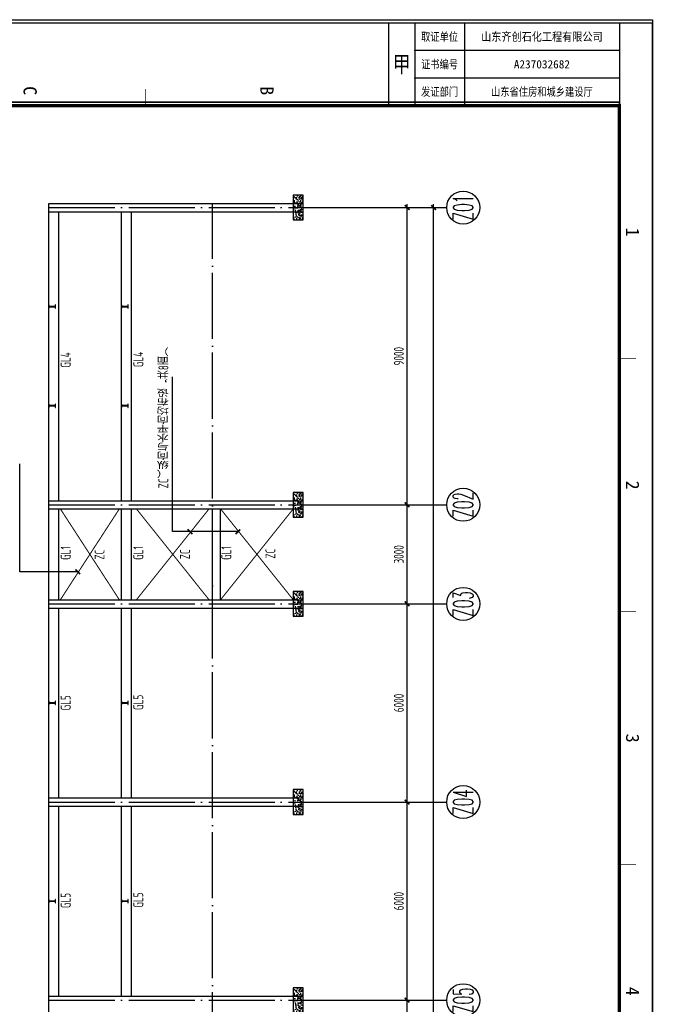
# Model space of a CAD drawing. Extents: x -294221 to 474257, y -25219 to 114942.
# Tile 42 of 69: x 56644 to 75840, y 85128 to 114942. Entities that reach past the tile are written whole.
import ezdxf
from ezdxf.enums import TextEntityAlignment as Align

# ---------------------------------------------------------------- set-up
doc = ezdxf.new("R2010")
doc.units = 0
doc.header["$LTSCALE"] = 1000
doc.linetypes.add('DOTE', pattern=[2.42, 2, -0.2, 0.02, -0.2])
for name, color, linetype in [('AXIS', 7, 'Continuous'), ('AXIS_DIM', 3, 'Continuous'), ('AXIS_NUM', 7, 'Continuous'), ('BORDER', 7, 'Continuous'), ('DIM', 3, 'Continuous'), ('gj2', 4, 'Continuous'), ('Prof', 2, 'Continuous'), ('STXT_XG_THIN', 2, 'Continuous'), ('text', 7, 'Continuous')]:
    doc.layers.add(name, color=color, linetype=linetype)
doc.styles.add('BW_Rein', font='Tssdeng.shx', dxfattribs={"width": 0.7, "bigfont": 'hztxt.shx'})
doc.styles.add('QC_宋体', font='txt')
doc.styles.add('TSSD_Axis', font='complex.shx', dxfattribs={"width": 0.7, "bigfont": 'hztxt.shx'})
doc.styles.add('TSSD_Dimension', font='tssdeng.shx', dxfattribs={"width": 0.7, "bigfont": 'hztxt.shx'})
doc.styles.add('TSSD_Rein', font='Tssdeng.shx', dxfattribs={"width": 0.7, "bigfont": '@@tssdchn.shx'})
doc.styles.add('宋体', font='txt')
doc.dimstyles.new('TSSD_100_100$0', dxfattribs={"dimtxt": 300, "dimasz": 100, "dimexe": 100, "dimexo": 250, "dimgap": 100, "dimtad": 1, "dimdec": 0, "dimrnd": 0.001, "dimzin": 0, "dimdsep": 46, "dimtxsty": 'TSSD_Dimension', "dimblk": 'ARCHTICK', "dimcen": 0, "dimdle": 100, "dimclrt": 7, "dimadec": 0, "dimazin": 0, "dimtfac": 1, "dimtdec": 0, "dimtix": 1, "dimtmove": 2, "dimatfit": 3, "dimldrblk": 'ARCHTICK', "dimfxl": 0, "dimtolj": 1, "dimtzin": 0, "dimarcsym": 0})

# ---------------------------------------------------------------- blocks, each defined once
blk = doc.blocks.new('ts_axno')
at = {"color": 0, "linetype": 'ByBlock', "lineweight": -2}
blk.add_circle((0, 0), 0.5, dxfattribs=at)
at = {"color": 0, "linetype": 'ByBlock', "lineweight": -2, "style": 'TSSD_Axis', "width": 0.7}
blk.add_attdef('A', text='', height=0.6, dxfattribs=at).set_placement((0, 0), align=Align.MIDDLE_CENTER)
blk = doc.blocks.new('_ArchTick')
at = {"color": 0, "linetype": 'ByBlock', "const_width": 0.5}
blk.add_lwpolyline([(-0.71, -0.71), (0.71, 0.71)], dxfattribs=at)
blk = doc.blocks.new('*D206')
at = {"layer": 'AXIS_DIM', "color": 0, "lineweight": -2}
for p, q in [((66869, 109253), (68480, 109253)), ((68380, 100153), (68380, 109353)), ((66869, 100253), (68480, 100253))]:
    blk.add_line(p, q, dxfattribs=at)
at = {"layer": 'Defpoints', "color": 0}
for p in [(66619, 109253), (68380, 109253), (66619, 100253)]:
    blk.add_point(p, dxfattribs=at)
at = {"layer": 'AXIS_DIM', "color": 0, "lineweight": -2, "xscale": 99.99999810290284, "yscale": 99.99999810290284, "zscale": 99.99999810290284}
for p, rotation in [((68380, 109253), 90), ((68380, 100253), 270)]:
    blk.add_blockref('_ArchTick', p, dxfattribs=dict(at, rotation=rotation))
at = {"layer": 'AXIS_DIM', "color": 7, "insert": (68130, 104753), "char_height": 300, "attachment_point": 5, "rotation": 90, "style": 'TSSD_Dimension'}
blk.add_mtext('\\A1;9000', dxfattribs=at)
blk = doc.blocks.new('*D207')
at = {"layer": 'AXIS_DIM', "color": 0, "lineweight": -2}
for p, q in [((66869, 109253), (69280, 109253)), ((69180, 12153), (69180, 109353)), ((66869, 12253), (69280, 12253))]:
    blk.add_line(p, q, dxfattribs=at)
at = {"layer": 'Defpoints', "color": 0}
for p in [(66619, 109253), (69180, 109253), (66619, 12253)]:
    blk.add_point(p, dxfattribs=at)
at = {"layer": 'AXIS_DIM', "color": 0, "lineweight": -2, "xscale": 99.99999810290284, "yscale": 99.99999810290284, "zscale": 99.99999810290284}
for p, rotation in [((69180, 109253), 90), ((69180, 12253), 270)]:
    blk.add_blockref('_ArchTick', p, dxfattribs=dict(at, rotation=rotation))
at = {"layer": 'AXIS_DIM', "color": 7, "insert": (68930, 60753), "char_height": 300, "attachment_point": 5, "rotation": 90, "style": 'TSSD_Dimension'}
blk.add_mtext('\\A1;97000', dxfattribs=at)
blk = doc.blocks.new('*D208')
at = {"layer": 'AXIS_DIM', "color": 0, "lineweight": -2}
for p, q in [((66869, 100253), (68480, 100253)), ((68380, 97153), (68380, 100353)), ((66869, 97253), (68480, 97253))]:
    blk.add_line(p, q, dxfattribs=at)
at = {"layer": 'Defpoints', "color": 0}
for p in [(66619, 100253), (68380, 100253), (66619, 97253)]:
    blk.add_point(p, dxfattribs=at)
at = {"layer": 'AXIS_DIM', "color": 0, "lineweight": -2, "xscale": 99.99999810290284, "yscale": 99.99999810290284, "zscale": 99.99999810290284}
for p, rotation in [((68380, 100253), 90), ((68380, 97253), 270)]:
    blk.add_blockref('_ArchTick', p, dxfattribs=dict(at, rotation=rotation))
at = {"layer": 'AXIS_DIM', "color": 7, "insert": (68130, 98753), "char_height": 300, "attachment_point": 5, "rotation": 90, "style": 'TSSD_Dimension'}
blk.add_mtext('\\A1;3000', dxfattribs=at)
blk = doc.blocks.new('*D209')
at = {"layer": 'AXIS_DIM', "color": 0, "lineweight": -2}
for p, q in [((66869, 97253), (68480, 97253)), ((68380, 91153), (68380, 97353)), ((66869, 91253), (68480, 91253))]:
    blk.add_line(p, q, dxfattribs=at)
at = {"layer": 'Defpoints', "color": 0}
for p in [(66619, 97253), (68380, 97253), (66619, 91253)]:
    blk.add_point(p, dxfattribs=at)
at = {"layer": 'AXIS_DIM', "color": 0, "lineweight": -2, "xscale": 99.99999810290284, "yscale": 99.99999810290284, "zscale": 99.99999810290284}
for p, rotation in [((68380, 97253), 90), ((68380, 91253), 270)]:
    blk.add_blockref('_ArchTick', p, dxfattribs=dict(at, rotation=rotation))
at = {"layer": 'AXIS_DIM', "color": 7, "insert": (68130, 94253), "char_height": 300, "attachment_point": 5, "rotation": 90, "style": 'TSSD_Dimension'}
blk.add_mtext('\\A1;6000', dxfattribs=at)
blk = doc.blocks.new('*D210')
at = {"layer": 'AXIS_DIM', "color": 0, "lineweight": -2}
for p, q in [((66869, 91253), (68480, 91253)), ((68380, 85153), (68380, 91353)), ((66869, 85253), (68480, 85253))]:
    blk.add_line(p, q, dxfattribs=at)
at = {"layer": 'Defpoints', "color": 0}
for p in [(66619, 91253), (68380, 91253), (66619, 85253)]:
    blk.add_point(p, dxfattribs=at)
at = {"layer": 'AXIS_DIM', "color": 0, "lineweight": -2, "xscale": 99.99999810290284, "yscale": 99.99999810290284, "zscale": 99.99999810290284}
for p, rotation in [((68380, 91253), 90), ((68380, 85253), 270)]:
    blk.add_blockref('_ArchTick', p, dxfattribs=dict(at, rotation=rotation))
at = {"layer": 'AXIS_DIM', "color": 7, "insert": (68130, 88253), "char_height": 300, "attachment_point": 5, "rotation": 90, "style": 'TSSD_Dimension'}
blk.add_mtext('\\A1;6000', dxfattribs=at)
blk = doc.blocks.new('*D211')
at = {"layer": 'AXIS_DIM', "color": 0, "lineweight": -2}
for p, q in [((68380, 78153), (68380, 85353)), ((66869, 85253), (68480, 85253)), ((66869, 78253), (68480, 78253))]:
    blk.add_line(p, q, dxfattribs=at)
at = {"layer": 'Defpoints', "color": 0}
for p in [(66619, 85253), (68380, 85253), (66619, 78253)]:
    blk.add_point(p, dxfattribs=at)
at = {"layer": 'AXIS_DIM', "color": 0, "lineweight": -2, "xscale": 99.99999810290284, "yscale": 99.99999810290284, "zscale": 99.99999810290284}
for p, rotation in [((68380, 85253), 90), ((68380, 78253), 270)]:
    blk.add_blockref('_ArchTick', p, dxfattribs=dict(at, rotation=rotation))
at = {"layer": 'AXIS_DIM', "color": 7, "insert": (68130, 81753), "char_height": 300, "attachment_point": 5, "rotation": 90, "style": 'TSSD_Dimension'}
blk.add_mtext('\\A1;7000', dxfattribs=at)
blk = doc.blocks.new('FH19.资质证书')
for p, q in [((-25, 0), (0, 0)), ((-16.67, 0), (-16.67, -62)), ((-8.33, 0), (-8.33, -62)), ((-25, -47), (0, -47)), ((-25, -62), (0, -62)), ((-25, -70), (0, -70))]:
    blk.add_line(p, q)
for p in [(-16.67, -62), (-8.33, -62)]:
    blk.add_point(p)
at = {"style": '宋体', "width": 0.8}
for s, height, p in [('取证单位', 2.5, (-20.83, -54.5)), ('证书编号', 2.5, (-12.5, -54.5)), ('发证部门', 2.5, (-4.17, -54.5)), ('甲', 5, (-12.5, -66))]:
    blk.add_text(s, height=height, rotation=90, dxfattribs=at).set_placement(p, align=Align.MIDDLE_CENTER)
at = {"style": '宋体'}
for tag, width, p in [('公司名称', 0.9, (-20.83, -23.5)), ('发证部门', 0.8, (-4.17, -23.5))]:
    blk.add_attdef(tag, text='', height=2.5, rotation=90, dxfattribs=dict(at, width=width)).set_placement(p, align=Align.MIDDLE_CENTER)
blk.add_attdef('证书编号', text='', height=2.5, rotation=90, dxfattribs=at).set_placement((-12.5, -23.5), align=Align.MIDDLE_CENTER)
blk = doc.blocks.new('A1+0.5E图框')
for points, const_width in [([(0, 0), (1261, 0), (1261, 594), (0, 594)], 0.5), ([(25, 10), (1251, 10), (1251, 584), (25, 584)], 1)]:
    blk.add_lwpolyline(points, close=True, dxfattribs=dict(const_width=const_width))
at = {"const_width": 0.2}
for points in [[(101.62, 589), (101.62, 584)], [(178.25, 589), (178.25, 584)], [(254.88, 589), (254.88, 584)], [(25, 440.5), (20, 440.5)]]:
    blk.add_lwpolyline(points, dxfattribs=at)
blk.add_blockref('FH19.资质证书', (25, 584)).add_auto_attribs({'公司名称': '山东齐创石化工程有限公司', '证书编号': 'A237032682', '发证部门': '山东省住房和城乡建设厅'})
at = {"style": 'QC_宋体'}
for s, p in [('1', (63.31, 588)), ('2', (139.94, 588)), ('3', (216.56, 588)), ('4', (293.19, 588)), ('B', (20.5, 477.21)), ('C', (20.5, 405.46))]:
    blk.add_text(s, height=4, dxfattribs=at).set_placement(p, align=Align.MIDDLE_CENTER)

msp = doc.modelspace()

# ---------------------------------------------------------------- hatches: boundary and pattern name
at = {"layer": 'AXIS_NUM'}
h = msp.add_hatch(dxfattribs=at)
h.set_pattern_fill('AR-CONC', color=256, angle=90)
h.set_pattern_definition([(140, (2974.24, 88893.11), (15.9391, 182.18467), [19.05, -209.55]), (85, (2974.24, 88893.11), (-191.05664, -35.2428), [15.24, -167.64]), (190.451, (2975.57, 88908.3), (-175.1167, 146.9425), [16.19, -178.09]), (136.1842, (2923.44, 88893.11), (42.0423, 271.079), [28.575, -314.325]), (186.6356, (2926.95, 88915.7), (-247.4256, 237.4042), [24.285, -267.135]), (81.184, (2923.44, 88893.1), (-247.4251, 237.4046), [22.86, -251.46]), (111, (2936.14, 88918.51), (102.2655, 151.61488), [19.05, -209.55]), (56, (2936.14, 88918.51), (-184.18796, 61.80203), [15.24, -167.64]), (161.4514, (2944.67, 88931.15), (-81.92286, 213.4165), [16.19, -178.09]), (127.5, (2974.244, 88893.11), (-84.55504, 3.0886), [0, -165.608, 0, -170.18, 0, -168.275]), (97.5, (2974.24, 88893.11), (-100.18057, 66.81966), [0, -97.028, 0, -161.798, 0, -64.135]), (57.5, (2974.244, 88836.47), (5.728744, 135.59059), [0, -63.5, 0, -198.12, 0, -262.89]), (47.5, (2974.24, 88811.07), (-25.4265, 148.12918), [0, -82.55, 0, -131.572, 0, -186.69])])
h.paths.add_polyline_path([(65230.375, 108878.242), (65230.375, 109628.242), (64930.375, 109628.242), (64930.375, 108878.242)])
h = msp.add_hatch(dxfattribs=at)
h.set_pattern_fill('AR-CONC', color=256, angle=90)
h.set_pattern_definition([(140, (2974.24, 79893.11), (15.9391, 182.18467), [19.05, -209.55]), (85, (2974.24, 79893.11), (-191.05664, -35.2428), [15.24, -167.64]), (190.451, (2975.57, 79908.3), (-175.1167, 146.9425), [16.19, -178.09]), (136.1842, (2923.44, 79893.11), (42.0423, 271.079), [28.575, -314.325]), (186.6356, (2926.95, 79915.7), (-247.4256, 237.4042), [24.285, -267.135]), (81.184, (2923.44, 79893.1), (-247.4251, 237.4046), [22.86, -251.46]), (111, (2936.14, 79918.51), (102.2655, 151.61488), [19.05, -209.55]), (56, (2936.14, 79918.51), (-184.18796, 61.80203), [15.24, -167.64]), (161.4514, (2944.67, 79931.15), (-81.92286, 213.4165), [16.19, -178.09]), (127.5, (2974.244, 79893.11), (-84.55504, 3.0886), [0, -165.608, 0, -170.18, 0, -168.275]), (97.5, (2974.24, 79893.11), (-100.18057, 66.81966), [0, -97.028, 0, -161.798, 0, -64.135]), (57.5, (2974.244, 79836.47), (5.728744, 135.59059), [0, -63.5, 0, -198.12, 0, -262.89]), (47.5, (2974.24, 79811.07), (-25.4265, 148.12918), [0, -82.55, 0, -131.572, 0, -186.69])])
h.paths.add_polyline_path([(65230.375, 99878.242), (65230.375, 100628.242), (64930.375, 100628.242), (64930.375, 99878.242)])
h = msp.add_hatch(dxfattribs=at)
h.set_pattern_fill('AR-CONC', color=256, angle=90)
h.set_pattern_definition([(140, (2974.24, 76893.11), (15.9391, 182.18467), [19.05, -209.55]), (85, (2974.24, 76893.11), (-191.05664, -35.2428), [15.24, -167.64]), (190.451, (2975.57, 76908.3), (-175.1167, 146.9425), [16.19, -178.09]), (136.1842, (2923.44, 76893.11), (42.0423, 271.079), [28.575, -314.325]), (186.6356, (2926.95, 76915.7), (-247.4256, 237.4042), [24.285, -267.135]), (81.184, (2923.44, 76893.1), (-247.4251, 237.4046), [22.86, -251.46]), (111, (2936.14, 76918.51), (102.2655, 151.61488), [19.05, -209.55]), (56, (2936.14, 76918.51), (-184.18796, 61.80203), [15.24, -167.64]), (161.4514, (2944.67, 76931.15), (-81.92286, 213.4165), [16.19, -178.09]), (127.5, (2974.244, 76893.11), (-84.55504, 3.0886), [0, -165.608, 0, -170.18, 0, -168.275]), (97.5, (2974.24, 76893.11), (-100.18057, 66.81966), [0, -97.028, 0, -161.798, 0, -64.135]), (57.5, (2974.244, 76836.47), (5.728744, 135.59059), [0, -63.5, 0, -198.12, 0, -262.89]), (47.5, (2974.24, 76811.07), (-25.4265, 148.12918), [0, -82.55, 0, -131.572, 0, -186.69])])
h.paths.add_polyline_path([(65230.375, 96878.242), (65230.375, 97628.242), (64930.375, 97628.242), (64930.375, 96878.242)])
h = msp.add_hatch(dxfattribs=at)
h.set_pattern_fill('AR-CONC', color=256, angle=90)
h.set_pattern_definition([(140, (2974.24, 70893.11), (15.9391, 182.18467), [19.05, -209.55]), (85, (2974.24, 70893.11), (-191.05664, -35.2428), [15.24, -167.64]), (190.451, (2975.57, 70908.3), (-175.1167, 146.9425), [16.19, -178.09]), (136.1842, (2923.44, 70893.11), (42.0423, 271.079), [28.575, -314.325]), (186.6356, (2926.95, 70915.7), (-247.4256, 237.4042), [24.285, -267.135]), (81.184, (2923.44, 70893.1), (-247.4251, 237.4046), [22.86, -251.46]), (111, (2936.14, 70918.51), (102.2655, 151.61488), [19.05, -209.55]), (56, (2936.14, 70918.51), (-184.18796, 61.80203), [15.24, -167.64]), (161.4514, (2944.67, 70931.15), (-81.92286, 213.4165), [16.19, -178.09]), (127.5, (2974.244, 70893.11), (-84.55504, 3.0886), [0, -165.608, 0, -170.18, 0, -168.275]), (97.5, (2974.24, 70893.11), (-100.18057, 66.81966), [0, -97.028, 0, -161.798, 0, -64.135]), (57.5, (2974.244, 70836.47), (5.728744, 135.59059), [0, -63.5, 0, -198.12, 0, -262.89]), (47.5, (2974.24, 70811.07), (-25.4265, 148.12918), [0, -82.55, 0, -131.572, 0, -186.69])])
h.paths.add_polyline_path([(65230.375, 90878.243), (65230.375, 91628.243), (64930.375, 91628.243), (64930.375, 90878.243)])
h = msp.add_hatch(dxfattribs=at)
h.set_pattern_fill('AR-CONC', color=256, angle=90)
h.set_pattern_definition([(140, (2974.24, 64893.11), (15.9391, 182.18467), [19.05, -209.55]), (85, (2974.24, 64893.11), (-191.05664, -35.2428), [15.24, -167.64]), (190.451, (2975.57, 64908.3), (-175.1167, 146.9425), [16.19, -178.09]), (136.1842, (2923.44, 64893.11), (42.0423, 271.079), [28.575, -314.325]), (186.6356, (2926.95, 64915.7), (-247.4256, 237.4042), [24.285, -267.135]), (81.184, (2923.44, 64893.1), (-247.4251, 237.4046), [22.86, -251.46]), (111, (2936.14, 64918.51), (102.2655, 151.61488), [19.05, -209.55]), (56, (2936.14, 64918.51), (-184.18796, 61.80203), [15.24, -167.64]), (161.4514, (2944.67, 64931.15), (-81.92286, 213.4165), [16.19, -178.09]), (127.5, (2974.244, 64893.11), (-84.55504, 3.0886), [0, -165.608, 0, -170.18, 0, -168.275]), (97.5, (2974.24, 64893.11), (-100.18057, 66.81966), [0, -97.028, 0, -161.798, 0, -64.135]), (57.5, (2974.244, 64836.47), (5.728744, 135.59059), [0, -63.5, 0, -198.12, 0, -262.89]), (47.5, (2974.24, 64811.07), (-25.4265, 148.12918), [0, -82.55, 0, -131.572, 0, -186.69])])
h.paths.add_polyline_path([(65230.375, 84878.243), (65230.375, 85628.243), (64930.375, 85628.243), (64930.375, 84878.243)])

# ---------------------------------------------------------------- linework, layer by layer
for p, q in [((57530.375, 63128.243, -4116055.186), (57530.375, 109378.242, -4116055.186)), ((57830.375, 100378.242, -4116055.186), (57830.375, 109128.242, -4116055.186)), ((59730.375, 100378.242, -4116055.186), (59730.375, 109128.242, -4116055.186)), ((60030.375, 100378.242, -4116055.186), (60030.375, 109128.242, -4116055.186)), ((61271.309, 99440.742, -4116055.186), (61271.309, 104129.752, -4116055.186)), ((57830.375, 97378.242, -4116055.186), (57830.375, 100128.242, -4116055.186)), ((59730.375, 97378.242, -4116055.186), (59730.375, 100128.242, -4116055.186)), ((60030.375, 97378.242, -4116055.186), (60030.375, 100128.242, -4116055.186)), ((62480.375, 97378.242, -4116055.186), (62480.375, 100128.242, -4116055.186)), ((62730.375, 97378.242, -4116055.186), (62730.375, 100128.242, -4116055.186)), ((63280.375, 99440.742, -4116055.186), (61271.309, 99440.742, -4116055.186)), ((57830.375, 91378.243, -4116055.186), (57830.375, 97128.242, -4116055.186)), ((59730.375, 91378.243, -4116055.186), (59730.375, 97128.242, -4116055.186)), ((60030.375, 91378.243, -4116055.186), (60030.375, 97128.242, -4116055.186)), ((57830.375, 85378.243, -4116055.186), (57830.375, 91128.243, -4116055.186)), ((59730.375, 85378.243, -4116055.186), (59730.375, 91128.243, -4116055.186)), ((60030.375, 85378.243, -4116055.186), (60030.375, 91128.243, -4116055.186))]:
    msp.add_line(p, q)
at = {"layer": 'AXIS', "color": 1, "linetype": 'DOTE'}
for p, q in [((57530.375, 109253.242, -4116055.186), (66618.667, 109253.242, -4116055.186)), ((62480.375, 10900.52, -4116055.186), (62480.375, 109378.242, -4116055.186)), ((57530.375, 100253.242, -4116055.186), (66618.667, 100253.242, -4116055.186)), ((57530.375, 97253.242, -4116055.186), (66618.667, 97253.242, -4116055.186)), ((57530.375, 91253.243, -4116055.186), (66618.667, 91253.243, -4116055.186)), ((57530.375, 85253.243, -4116055.186), (66618.667, 85253.243, -4116055.186))]:
    msp.add_line(p, q, dxfattribs=at)
at = {"layer": 'AXIS_NUM'}
for p, q in [((66618.667, 109253.242, -4116055.186), (69579.693, 109253.242, -4116055.186)), ((56645.119, 98227.889, -4116055.186), (56645.119, 101497.544, -4116055.186)), ((66618.667, 100253.242, -4116055.186), (69579.693, 100253.242, -4116055.186)), ((58428.502, 98227.889, -4116055.186), (56645.119, 98227.889, -4116055.186)), ((66618.667, 97253.242, -4116055.186), (69579.693, 97253.242, -4116055.186)), ((66618.667, 91253.243, -4116055.186), (69579.693, 91253.243, -4116055.186)), ((66618.667, 85253.243, -4116055.186), (69579.693, 85253.243, -4116055.186))]:
    msp.add_line(p, q, dxfattribs=at)
at = {"layer": 'AXIS_NUM', "elevation": -4116055.186}
for points in [[(65230.375, 108878.242), (65230.375, 109628.242), (64930.375, 109628.242), (64930.375, 108878.242)], [(65230.375, 99878.242), (65230.375, 100628.242), (64930.375, 100628.242), (64930.375, 99878.242)], [(65230.375, 96878.242), (65230.375, 97628.242), (64930.375, 97628.242), (64930.375, 96878.242)], [(65230.375, 90878.243), (65230.375, 91628.243), (64930.375, 91628.243), (64930.375, 90878.243)], [(65230.375, 84878.243), (65230.375, 85628.243), (64930.375, 85628.243), (64930.375, 84878.243)]]:
    msp.add_lwpolyline(points, close=True, dxfattribs=at)
at = {"layer": 'BORDER'}
msp.add_lwpolyline([(16414.523, -11257.991), (16414.523, 114942.009), (75814.523, 114942.009), (75814.523, -11257.991)], close=True, dxfattribs=at)
at = {"layer": 'BORDER', "const_width": 50}
msp.add_lwpolyline([(17414.523, -10257.991), (17414.523, 112442.009), (74814.523, 112442.009), (74814.523, -10257.991)], close=True, dxfattribs=at)
at = {"layer": 'gj2', "linetype": 'ByBlock', "const_width": 30, "elevation": -4116055.186}
for points in [[(59662.562, 97378.242), (57876.756, 100128.242)], [(57876.756, 97378.242), (59662.562, 100128.242)], [(62380.826, 97378.242), (60180.826, 100128.242)], [(60180.826, 97378.242), (62380.826, 100128.242)], [(64930.375, 97378.242), (62730.375, 100128.242)], [(62730.375, 97378.242), (64930.375, 100128.242)]]:
    msp.add_lwpolyline(points, dxfattribs=at)
at = {"layer": 'Prof'}
for p, q in [((57530.375, 109378.242, -4116055.186), (65230.375, 109378.242, -4116055.186)), ((57530.375, 109128.242, -4116055.186), (65230.375, 109128.242, -4116055.186)), ((57530.375, 100378.242, -4116055.186), (65230.375, 100378.242, -4116055.186)), ((57530.375, 100128.242, -4116055.186), (65230.375, 100128.242, -4116055.186)), ((57530.375, 97378.242, -4116055.186), (65230.375, 97378.242, -4116055.186)), ((57530.375, 97128.242, -4116055.186), (65230.375, 97128.242, -4116055.186)), ((57530.375, 91378.243, -4116055.186), (65230.375, 91378.243, -4116055.186)), ((57530.375, 91128.243, -4116055.186), (65230.375, 91128.243, -4116055.186)), ((57530.375, 85378.243, -4116055.186), (65230.375, 85378.243, -4116055.186))]:
    msp.add_line(p, q, dxfattribs=at)
at = {"layer": 'STXT_XG_THIN', "elevation": -4116055.186}
for points in [[(57730.375, 106203.242), (57730.375, 106303.242), (57721.875, 106303.242), (57721.875, 106256.042), (57538.875, 106256.042), (57538.875, 106303.242), (57530.375, 106303.242), (57530.375, 106203.242), (57538.875, 106203.242), (57538.875, 106250.442), (57721.875, 106250.442), (57721.875, 106203.242), (57730.375, 106203.242)], [(59930.375, 106203.242), (59930.375, 106303.242), (59921.875, 106303.242), (59921.875, 106256.042), (59738.875, 106256.042), (59738.875, 106303.242), (59730.375, 106303.242), (59730.375, 106203.242), (59738.875, 106203.242), (59738.875, 106250.442), (59921.875, 106250.442), (59921.875, 106203.242), (59930.375, 106203.242)], [(57730.375, 103203.242), (57730.375, 103303.242), (57721.875, 103303.242), (57721.875, 103256.042), (57538.875, 103256.042), (57538.875, 103303.242), (57530.375, 103303.242), (57530.375, 103203.242), (57538.875, 103203.242), (57538.875, 103250.442), (57721.875, 103250.442), (57721.875, 103203.242), (57730.375, 103203.242)], [(59930.375, 103203.242), (59930.375, 103303.242), (59921.875, 103303.242), (59921.875, 103256.042), (59738.875, 103256.042), (59738.875, 103303.242), (59730.375, 103303.242), (59730.375, 103203.242), (59738.875, 103203.242), (59738.875, 103250.442), (59921.875, 103250.442), (59921.875, 103203.242), (59930.375, 103203.242)], [(57730.375, 94203.242), (57730.375, 94303.242), (57721.875, 94303.242), (57721.875, 94256.042), (57538.875, 94256.042), (57538.875, 94303.242), (57530.375, 94303.242), (57530.375, 94203.242), (57538.875, 94203.242), (57538.875, 94250.442), (57721.875, 94250.442), (57721.875, 94203.242), (57730.375, 94203.242)], [(59930.375, 94203.242), (59930.375, 94303.242), (59921.875, 94303.242), (59921.875, 94256.042), (59738.875, 94256.042), (59738.875, 94303.242), (59730.375, 94303.242), (59730.375, 94203.242), (59738.875, 94203.242), (59738.875, 94250.442), (59921.875, 94250.442), (59921.875, 94203.242), (59930.375, 94203.242)], [(57730.375, 88203.243), (57730.375, 88303.243), (57721.875, 88303.243), (57721.875, 88256.043), (57538.875, 88256.043), (57538.875, 88303.243), (57530.375, 88303.243), (57530.375, 88203.243), (57538.875, 88203.243), (57538.875, 88250.443), (57721.875, 88250.443), (57721.875, 88203.243), (57730.375, 88203.243)], [(59930.375, 88203.243), (59930.375, 88303.243), (59921.875, 88303.243), (59921.875, 88256.043), (59738.875, 88256.043), (59738.875, 88303.243), (59730.375, 88303.243), (59730.375, 88203.243), (59738.875, 88203.243), (59738.875, 88250.443), (59921.875, 88250.443), (59921.875, 88203.243), (59930.375, 88203.243)]]:
    msp.add_lwpolyline(points, dxfattribs=at)

# ---------------------------------------------------------------- block references
at = {"xscale": 100, "yscale": 100, "zscale": 100, "rotation": 270}
msp.add_blockref('A1+0.5E图框', (16414.523, 114842.009), dxfattribs=at)
at = {"layer": 'AXIS_NUM'}
ref = msp.add_blockref('ts_axno', (70079.693, 109253.242, -4116055.186), dxfattribs=dict(at, xscale=999.9999810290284, yscale=999.9999810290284, zscale=999.9999810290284, rotation=90))
ref.add_attrib('A2', 'Z01', dxfattribs={"height": 600, "rotation": 90, "style": 'TSSD_Axis', "width": 0.5}).set_placement((70079.693, 109253.242, -4116055.186), align=Align.MIDDLE_CENTER)
ref = msp.add_blockref('ts_axno', (70079.693, 100253.242, -4116055.186), dxfattribs=dict(at, xscale=999.9999810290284, yscale=999.9999810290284, zscale=999.9999810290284, rotation=90))
ref.add_attrib('A2', 'Z02', dxfattribs={"height": 600, "rotation": 90, "style": 'TSSD_Axis', "width": 0.5}).set_placement((70079.693, 100253.242, -4116055.186), align=Align.MIDDLE_CENTER)
ref = msp.add_blockref('ts_axno', (70079.693, 97253.242, -4116055.186), dxfattribs=dict(at, xscale=999.9999810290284, yscale=999.9999810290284, zscale=999.9999810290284, rotation=90))
ref.add_attrib('A2', 'Z03', dxfattribs={"height": 600, "rotation": 90, "style": 'TSSD_Axis', "width": 0.5}).set_placement((70079.693, 97253.242, -4116055.186), align=Align.MIDDLE_CENTER)
ref = msp.add_blockref('ts_axno', (70079.693, 91253.243, -4116055.186), dxfattribs=dict(at, xscale=999.9999810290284, yscale=999.9999810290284, zscale=999.9999810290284, rotation=90))
ref.add_attrib('A2', 'Z04', dxfattribs={"height": 600, "rotation": 90, "style": 'TSSD_Axis', "width": 0.5}).set_placement((70079.693, 91253.243, -4116055.186), align=Align.MIDDLE_CENTER)
ref = msp.add_blockref('ts_axno', (70079.693, 85253.243, -4116055.186), dxfattribs=dict(at, xscale=999.9999810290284, yscale=999.9999810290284, zscale=999.9999810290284, rotation=90))
ref.add_attrib('A2', 'Z05', dxfattribs={"height": 600, "rotation": 90, "style": 'TSSD_Axis', "width": 0.5}).set_placement((70079.693, 85253.243, -4116055.186), align=Align.MIDDLE_CENTER)
at = {"layer": 'DIM', "xscale": 99.99999810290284, "yscale": 99.99999810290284, "zscale": 99.99999810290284, "rotation": 270}
for p in [(61804.556, 99440.742, -4116055.186), (58402.232, 98227.889, -4116055.186)]:
    msp.add_blockref('_ArchTick', p, dxfattribs=at)
at = {"layer": 'DIM', "xscale": 99.99999810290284, "yscale": 99.99999810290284, "zscale": 99.99999810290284}
msp.add_blockref('_ArchTick', (63254.105, 99440.742, -4116055.186), dxfattribs=at)

# ---------------------------------------------------------------- texts
at = {"layer": 'text', "color": 4, "style": 'TSSD_Rein', "width": 0.7}
for s, height, p in [('ZC（纵向与水平向均布设，共8面）', 299.99999, (61148.796, 100750.778, -4124387.32)), ('ZC', 300, (59213.106, 98592.804, -4134802.487)), ('ZC', 300, (61804.485, 98602.859, -4134802.487)), ('ZC', 300, (64391.566, 98622.199, -4130636.42))]:
    msp.add_text(s, height=height, rotation=90, dxfattribs=at).set_placement(p)
at = {"layer": 'text', "style": 'BW_Rein', "width": 0.7}
for s, p in [('GL4', (58186.314, 104637.718, -4128553.387)), ('GL4', (60385.81, 104653.334, -2059589.868)), ('GL1', (58186.314, 98792.555, -4128553.387)), ('GL1', (60385.82, 98792.555, -4128553.387)), ('GL1', (63052.373, 98792.555, -4128553.387)), ('GL5', (60385.81, 94271.164, -2059589.868)), ('GL5', (58186.314, 94255.548, -4128553.387)), ('GL5', (58186.314, 88269.719, -4128553.387)), ('GL5', (60385.81, 88285.335, -2059589.868))]:
    msp.add_text(s, height=300, rotation=90, dxfattribs=at).set_placement(p, align=Align.CENTER)

# ---------------------------------------------------------------- dimensions: what is measured, and where the dimension line sits
at = {"layer": 'AXIS_DIM'}
for base, p1, p2, picture, middle in [((68379.693, 109253.242, -4116055.186), (66618.667, 100253.242, -4116055.186), (66618.667, 109253.242, -4116055.186), '*D206', (68129.693, 104753.242, -4116055.186)), ((69179.693, 109253.242, -4116055.186), (66618.667, 12252.896, -4116055.186), (66618.667, 109253.242, -4116055.186), '*D207', (68929.693, 60753.069, -4116055.186)), ((68379.693, 100253.242, -4116055.186), (66618.667, 97253.242, -4116055.186), (66618.667, 100253.242, -4116055.186), '*D208', (68129.693, 98753.242, -4116055.186)), ((68379.693, 97253.242, -4116055.186), (66618.667, 91253.243, -4116055.186), (66618.667, 97253.242, -4116055.186), '*D209', (68129.693, 94253.242, -4116055.186)), ((68379.693, 91253.243, -4116055.186), (66618.667, 85253.243, -4116055.186), (66618.667, 91253.243, -4116055.186), '*D210', (68129.693, 88253.243, -4116055.186)), ((68379.693, 85253.243, -4116055.186), (66618.667, 78253.243, -4116055.186), (66618.667, 85253.243, -4116055.186), '*D211', (68129.693, 81753.243, -4116055.186))]:
    dim = msp.add_linear_dim(base=base, p1=p1, p2=p2, angle=270, dimstyle='TSSD_100_100$0', override={"dimscale": 1, "dimlfac": 1}, dxfattribs=at)
    dim.commit()
    dim.dimension.update_dxf_attribs({"geometry": picture, "text_midpoint": middle})

doc.saveas('drawing.dxf')
